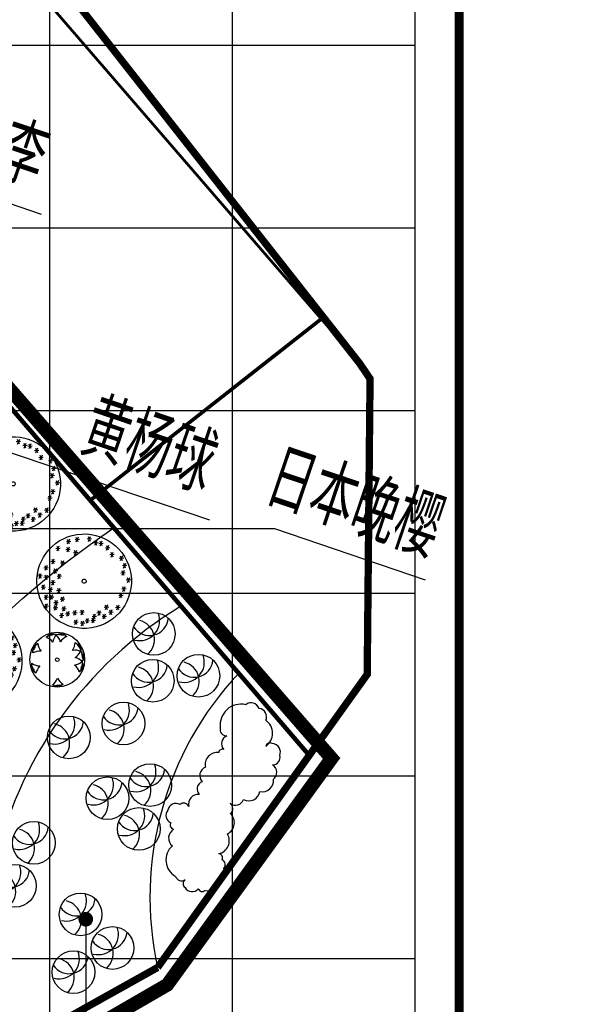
# Model space of a CAD drawing. Header units: millimetres. Extents: x -64078 to -62795, y 13127 to 13405.
# Tile 22 of 51: x -63742 to -63679, y 13229 to 13337. Entities that reach past the tile are written whole.
import ezdxf

# ---------------------------------------------------------------- set-up
doc = ezdxf.new("R2010")
doc.units = ezdxf.units.MM
doc.header["$LTSCALE"] = 1000
doc.header["$MEASUREMENT"] = 0
doc.linetypes.add('ACAD_ISO02W100', pattern=[15, 12, -3])
doc.linetypes.add('DASH', pattern=[0.35, 0.25, -0.1])
for name, color, linetype in [('0植物', 72, 'Continuous'), ('A绿-1', 94, 'Continuous'), ('DIM_LEAD', 3, 'Continuous'), ('dixing', 251, 'ACAD_ISO02W100'), ('DLSS', 4, 'Continuous'), ('PUB_TEXT', 7, 'Continuous'), ('SYN_TK', 7, 'Continuous'), ('图例', 3, 'Continuous'), ('方格网', 252, 'Continuous'), ('灌木线', 81, 'Continuous')]:
    doc.layers.add(name, color=color, linetype=linetype)
doc.styles.add('_TCH_DIM', font='SIMPLEX', dxfattribs={"bigfont": 'GBCBIG'})
doc.linetypes.add('ZIGZAG', pattern='A,0.0001,-0.2,[131,ltypeshp.shx,S=0.2,R=0,X=-0.2,Y=0],-0.4,[131,ltypeshp.shx,S=0.2,R=180,X=0.2,Y=0],-0.2', length=0.8001)

# ---------------------------------------------------------------- blocks, each defined once
blk = doc.blocks.new('女贞')
at = {"layer": 'A绿-1', "color": 111}
for p, q in [((-1587, 702), (-1435, 690)), ((-1465, 770), (-1569, 611)), ((-1532, 782), (-1489, 617)), ((-1338, 816), (-1185, 803)), ((-1216, 883), (-1319, 724)), ((-1283, 895), (-1240, 730)), ((-1057, 736), (-1161, 577)), ((-1124, 748), (-1081, 583)), ((-998, 759), (-845, 747)), ((-876, 826), (-979, 668)), ((-943, 838), (-900, 674)), ((-941, 895), (-788, 883)), ((-819, 962), (-923, 803)), ((-886, 974), (-843, 810)), ((-737, 872), (-584, 860)), ((-615, 939), (-719, 781)), ((-682, 952), (-639, 787)), ((-560, 934), (-407, 922)), ((-438, 1001), (-542, 843)), ((-505, 1014), (-462, 849)), ((-340, 861), (-187, 849)), ((-218, 928), (-322, 770)), ((-285, 940), (-242, 776)), ((-1848, 578), (-1695, 566)), ((-1726, 645), (-1830, 486)), ((-1793, 657), (-1750, 492)), ((-1462, 510), (-1310, 498)), ((-1340, 577), (-1444, 418)), ((-1407, 589), (-1365, 424)), ((-1179, 668), (-1026, 656)), ((-601, 555), (-448, 543)), ((-479, 622), (-583, 464)), ((-546, 634), (-503, 470)), ((-351, 532), (-199, 520)), ((-229, 600), (-333, 441)), ((-296, 612), (-254, 447)), ((-102, 532), (51, 520)), ((20, 600), (-84, 441)), ((-47, 612), (-4, 447)), ((122, 407), (18, 248)), ((55, 419), (98, 254)), ((113, 555), (266, 543)), ((235, 622), (132, 464)), ((168, 634), (211, 470)), ((-2032, 44), (-2136, -114)), ((-2099, 57), (-2056, -108)), ((-2018, 181), (-1865, 169)), ((-1896, 248), (-2000, 90)), ((-1963, 261), (-1920, 96)), ((0, 340), (153, 328)), ((0, 0), (153, -12)), ((122, 67), (18, -92)), ((55, 79), (98, -85)), ((238, 91), (391, 78)), ((360, 158), (256, -1)), ((283, 261), (436, 248)), ((293, 170), (336, 5)), ((405, 328), (302, 169)), ((338, 340), (381, 175)), ((590, 159), (742, 146)), ((712, 226), (608, 67)), ((644, 238), (687, 73)), ((-2358, -306), (-2205, -318)), ((-2236, -239), (-2340, -397)), ((-2303, -227), (-2260, -391)), ((-2154, -23), (-2001, -35)), ((79, -306), (232, -318)), ((201, -239), (98, -397)), ((134, -227), (177, -391)), ((363, -125), (515, -137)), ((485, -58), (381, -216)), ((485, -318), (381, -477)), ((418, -45), (460, -210)), ((418, -306), (460, -471)), ((544, -147), (697, -159)), ((666, -80), (562, -239)), ((599, -68), (642, -233)), ((-2211, -578), (-2058, -590)), ((-2089, -511), (-2192, -669)), ((-2156, -498), (-2113, -663)), ((238, -612), (391, -624)), ((360, -545), (256, -703)), ((293, -532), (336, -697)), ((363, -385), (515, -397)), ((590, -510), (742, -522)), ((712, -443), (608, -601)), ((644, -431), (687, -595)), ((-2301, -816), (-2149, -828)), ((-2179, -749), (-2283, -907)), ((-2246, -736), (-2204, -901)), ((-2111, -1020), (-2215, -1179)), ((-2178, -1008), (-2136, -1173)), ((-11, -793), (141, -805)), ((111, -726), (7, -885)), ((44, -714), (86, -878)), ((91, -997), (243, -1009)), ((213, -930), (109, -1088)), ((146, -918), (188, -1082)), ((442, -827), (595, -839)), ((564, -760), (460, -919)), ((497, -748), (540, -912)), ((646, -906), (799, -919)), ((768, -839), (664, -998)), ((701, -827), (744, -992)), ((-2233, -1088), (-2081, -1100)), ((-1927, -1258), (-1775, -1270)), ((-1805, -1190), (-1909, -1349)), ((-1872, -1178), (-1830, -1343)), ((-193, -1235), (-40, -1247)), ((-71, -1168), (-174, -1326)), ((-138, -1156), (-95, -1320)), ((125, -1337), (277, -1349)), ((247, -1270), (143, -1428)), ((180, -1258), (222, -1422)), ((397, -1156), (549, -1168)), ((519, -1088), (415, -1247)), ((452, -1076), (494, -1241)), ((-1814, -1518), (-1661, -1530)), ((-1692, -1451), (-1796, -1610)), ((-1759, -1439), (-1716, -1603)), ((-1610, -1699), (-1457, -1712)), ((-1488, -1632), (-1591, -1791)), ((-1555, -1620), (-1512, -1785)), ((-1318, -1678), (-1421, -1836)), ((-1385, -1665), (-1342, -1830)), ((-692, -1518), (-539, -1530)), ((-569, -1451), (-673, -1610)), ((-637, -1439), (-594, -1603)), ((-453, -1665), (-301, -1678)), ((-331, -1598), (-435, -1757)), ((-399, -1586), (-356, -1751)), ((9, -1689), (-95, -1847)), ((-58, -1677), (-16, -1841)), ((-1440, -1745), (-1287, -1757)), ((-1236, -1915), (-1083, -1927)), ((-1114, -1847), (-1217, -2006)), ((-1181, -1835), (-1138, -2000)), ((-816, -1960), (-664, -1972)), ((-694, -1893), (-798, -2051)), ((-761, -1881), (-719, -2045)), ((-510, -1937), (-358, -1949)), ((-388, -1870), (-492, -2029)), ((-455, -1858), (-412, -2023)), ((-113, -1756), (39, -1768))]:
    blk.add_line(p, q, dxfattribs=at)
for major_axis, start_param, end_param in [((-2, 1635), 4.711423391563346, 10.99460869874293), ((-2.1, 72), 4.683630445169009, 10.96681575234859)]:
    blk.add_ellipse((-759, -507, 753), major_axis=major_axis, ratio=1, start_param=start_param, end_param=end_param, dxfattribs=at)
blk = doc.blocks.new('海桐球')
at = {"layer": '0植物', "color": 86}
blk.add_circle((-35, 50), 866, dxfattribs=at)
for centre, radius, start, end in [((-755, 131), 766, 282.5369, 64.5253), ((-747, -303), 817, 325.3925, 91.4177), ((-88, -738), 789, 19.6513, 146.595)]:
    blk.add_arc(centre, radius, start, end, dxfattribs=at)
blk = doc.blocks.new('黄杨球')
at = {"layer": 'A绿-1', "color": 61}
for p, q in [((-1174, -29), (-1059, 67)), ((-1059, 67), (-1025, 38)), ((-1040, 88), (-987, 120)), ((-1025, 38), (-1040, 88)), ((-987, 120), (-938, 48)), ((-973, 123), (-931, 142)), ((-938, 48), (-973, 123)), ((-931, 142), (-898, 83)), ((-909, 147), (-884, 159)), ((-898, 83), (-909, 147)), ((-884, 159), (-868, 129)), ((-868, 129), (-846, 71)), ((-861, 166), (-795, 183)), ((-846, 71), (-861, 166)), ((-795, 183), (-782, 100)), ((-782, 100), (-781, 189)), ((-781, 189), (-732, 183)), ((-732, 183), (-726, 132)), ((-726, 132), (-713, 183)), ((-713, 183), (-655, 166)), ((-655, 166), (-647, 139)), ((-647, 139), (-631, 163)), ((-631, 163), (-605, 158)), ((-595, 157), (-615, 83)), ((-615, 83), (-572, 150)), ((-605, 158), (-610, 138)), ((-610, 138), (-595, 157)), ((-572, 150), (-541, 131)), ((-556, 125), (-412, 165)), ((-412, 165), (-393, 126)), ((-393, 126), (-386, 176)), ((-386, 176), (-325, 184)), ((-325, 184), (-309, 99)), ((-309, 99), (-311, 182)), ((-311, 182), (-265, 182)), ((-265, 182), (-259, 114)), ((-259, 114), (-242, 177)), ((-242, 177), (-214, 178)), ((-216, 83), (-191, 176)), ((-212, 144), (-216, 83)), ((-214, 178), (-212, 144)), ((-191, 176), (-124, 164)), ((-124, 164), (-145, 83)), ((-145, 83), (-108, 164)), ((-108, 164), (-66, 138)), ((-66, 138), (-82, 89)), ((-82, 89), (-49, 130)), ((-49, 130), (-3, 91)), ((-3, 91), (-6, 63)), ((-6, 63), (18, 79)), ((49, 59), (0, 0)), ((0, 0), (67, 43)), ((18, 79), (40, 64)), ((40, 64), (27, 48)), ((27, 48), (49, 59)), ((67, 43), (87, 13)), ((-1911, -619), (-1879, -559)), ((-1879, -559), (-1809, -605)), ((-1874, -545), (-1837, -512)), ((-1809, -605), (-1874, -545)), ((-1837, -512), (-1796, -542)), ((-1825, -499), (-1773, -467)), ((-1796, -542), (-1825, -499)), ((-1773, -467), (-1748, -478)), ((-1755, -451), (-1734, -434)), ((-1748, -478), (-1755, -451)), ((-1734, -434), (-1722, -451)), ((-1722, -451), (-1727, -427)), ((-1727, -427), (-1685, -492)), ((-1706, -415), (-1671, -405)), ((-1685, -492), (-1706, -415)), ((599, -343), (725, -423)), ((725, -423), (709, -464)), ((709, -464), (751, -435)), ((797, -475), (745, -544)), ((745, -544), (805, -487)), ((751, -435), (797, -475)), ((837, -521), (790, -571)), ((790, -571), (847, -541)), ((795, -624), (881, -580)), ((843, -586), (795, -624)), ((805, -487), (837, -521)), ((867, -561), (843, -586)), ((847, -541), (867, -561)), ((881, -580), (917, -638)), ((-1976, -982), (-1970, -833)), ((-1972, -804), (-1961, -744)), ((-1926, -827), (-1972, -804)), ((-1970, -833), (-1926, -827)), ((-1961, -744), (-1875, -756)), ((-1954, -731), (-1941, -687)), ((-1875, -756), (-1954, -731)), ((-1941, -687), (-1874, -703)), ((-1928, -668), (-1921, -641)), ((-1874, -703), (-1928, -668)), ((-1921, -641), (-1888, -649)), ((-1831, -672), (-1911, -619)), ((-1888, -649), (-1831, -672)), ((917, -638), (843, -676)), ((843, -676), (927, -650)), ((955, -836), (878, -840)), ((878, -840), (955, -861)), ((937, -698), (890, -719)), ((890, -719), (942, -716)), ((944, -776), (921, -793)), ((921, -793), (949, -800)), ((927, -650), (937, -698)), ((952, -826), (932, -828)), ((932, -828), (955, -836)), ((936, -884), (1019, -1007)), ((942, -716), (944, -776)), ((955, -861), (946, -896)), ((949, -800), (952, -826)), ((1019, -1007), (987, -1038)), ((987, -1038), (1037, -1029)), ((1064, -1085), (987, -1126)), ((987, -1126), (1066, -1099)), ((1081, -1143), (1018, -1169)), ((1018, -1169), (1082, -1166)), ((1037, -1029), (1064, -1085)), ((1092, -1192), (1060, -1205)), ((1066, -1099), (1081, -1143)), ((1082, -1166), (1092, -1192)), ((-2062, -1780), (-2051, -1721)), ((-2010, -1788), (-2062, -1780)), ((-2060, -1799), (-2010, -1788)), ((-2051, -1696), (-2049, -1670)), ((-2025, -1709), (-2051, -1696)), ((-2051, -1721), (-2025, -1709)), ((-2028, -1672), (-2049, -1660)), ((-2049, -1660), (-1973, -1672)), ((-2049, -1670), (-2028, -1672)), ((-2044, -1636), (-2029, -1603)), ((-1973, -1672), (-2044, -1636)), ((1059, -1750), (972, -1757)), ((972, -1757), (1055, -1764)), ((1060, -1479), (989, -1451)), ((989, -1451), (1051, -1501)), ((1060, -1205), (1001, -1220)), ((1001, -1220), (1097, -1215)), ((1049, -1661), (1008, -1677)), ((1008, -1677), (1057, -1689)), ((1106, -1283), (1023, -1287)), ((1023, -1287), (1111, -1297)), ((1024, -1515), (1049, -1661)), ((1051, -1501), (1028, -1530)), ((1062, -1469), (1043, -1462)), ((1043, -1462), (1060, -1479)), ((1075, -1420), (1047, -1425)), ((1047, -1425), (1069, -1444)), ((1100, -1345), (1049, -1345)), ((1049, -1345), (1098, -1364)), ((1055, -1764), (1051, -1810)), ((1057, -1689), (1059, -1750)), ((1069, -1444), (1062, -1469)), ((1098, -1364), (1075, -1420)), ((1097, -1215), (1106, -1283)), ((1111, -1297), (1100, -1345)), ((-2061, -1848), (-2060, -1799)), ((-1973, -1840), (-2061, -1848)), ((-2053, -1861), (-1973, -1840)), ((-2030, -1925), (-2053, -1861)), ((-1937, -1901), (-2030, -1925)), ((-2021, -1947), (-1992, -1928)), ((-2006, -1971), (-2021, -1947)), ((-1943, -1954), (-2006, -1971)), ((-1999, -1993), (-1943, -1954)), ((-1976, -2032), (-1999, -1993)), ((-1992, -1928), (-1937, -1901)), ((-1904, -1989), (-1976, -2032)), ((-1970, -2046), (-1904, -1989)), ((-1933, -2095), (-1970, -2046)), ((-1886, -2075), (-1933, -2095)), ((-1910, -2112), (-1886, -2075)), ((-1804, -2216), (-1910, -2112)), ((895, -2109), (842, -2054)), ((842, -2054), (877, -2125)), ((877, -2125), (846, -2142)), ((901, -2100), (886, -2086)), ((886, -2086), (895, -2109)), ((918, -2080), (901, -2100)), ((933, -2061), (905, -2055)), ((905, -2055), (918, -2080)), ((976, -2019), (933, -2061)), ((986, -2003), (939, -1982)), ((939, -1982), (976, -2019)), ((1017, -1948), (940, -1918)), ((940, -1918), (1016, -1964)), ((1007, -1858), (946, -1848)), ((946, -1848), (1036, -1883)), ((1051, -1810), (982, -1809)), ((982, -1809), (1043, -1832)), ((1016, -1964), (986, -2003)), ((1041, -1860), (1007, -1858)), ((1036, -1883), (1017, -1948)), ((1043, -1832), (1041, -1860)), ((-761, -2942), (-787, -2917)), ((-705, -2886), (-761, -2942)), ((-740, -2954), (-705, -2886)), ((-722, -2938), (-740, -2954)), ((-730, -2957), (-722, -2938)), ((-706, -2967), (-730, -2957)), ((-685, -2947), (-706, -2967)), ((-683, -2975), (-685, -2947)), ((-629, -3003), (-683, -2975)), ((-606, -2956), (-629, -3003)), ((-611, -3007), (-606, -2956)), ((-545, -2937), (-565, -3024)), ((-550, -3020), (-545, -2937)), ((-476, -2922), (-481, -3018)), ((-467, -2983), (-476, -2922)), ((-458, -3016), (-467, -2983)), ((-428, -2944), (-431, -3009)), ((-408, -3009), (-428, -2944)), ((-348, -2998), (-382, -2918)), ((-382, -2918), (-363, -2999)), ((-291, -2978), (-348, -2998)), ((-267, -2962), (-294, -2927)), ((-294, -2927), (-291, -2978)), ((-135, -2892), (-267, -2962)), ((-565, -3024), (-611, -3007)), ((-481, -3018), (-550, -3020)), ((-431, -3009), (-458, -3016)), ((-363, -2999), (-408, -3009))]:
    blk.add_line(p, q, dxfattribs=at)
for centre, major_axis, start_param, end_param in [((-496, -1396), (-1666, 4), 0.002082, 6.285267), ((59, -434), (752, 336), 1.965578, 2.592554), ((-1297, -602), (-951, 416), 3.830729, 4.328988), ((405, -747), (811, 147), 1.787052, 2.414028), ((-849, -338), (821, 70), 3.138273, 3.765249), ((-1555, -994), (-1038, 18), 3.855135, 4.353395), ((-437, -279), (-1034, 98), 2.675798, 3.174058), ((-1513, -1912), (1036, 69), 1.467186, 1.965445), ((594, -1641), (-824, 0), 4.27097, 4.897946), ((15, -403), (-959, 398), 2.555626, 3.053885), ((-1529, -948), (-824, 3), 0.922603, 1.549579), ((-804, -2494), (1037, 45), 2.328162, 2.826422), ((-496, -1396), (-110, 4), 0.0394752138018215, 6.322660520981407), ((378, -701), (-1031, 118), 1.857185, 2.355444), ((56, -2379), (823, 33), 0.251392, 0.878367), ((403, -2067), (819, 95), 0.593876, 1.220852), ((-1256, -2239), (-820, 83), 2.276785, 2.903761), ((439, -2027), (-1000, 279), 0.759108, 1.257367)]:
    blk.add_ellipse(centre, major_axis=major_axis, ratio=1, start_param=start_param, end_param=end_param, dxfattribs=at)

msp = doc.modelspace()

# ---------------------------------------------------------------- linework, layer by layer
at = {"color": 5, "linetype": 'DASH', "ltscale": 7000, "flags": 128}
for points, const_width in [([(-63710.13, 13256), (-63814.9, 13378.02), (-63833.64, 13399.46)], 0.5), ([(-63704.61, 13298.92), (-63738.18, 13337.77), (-63792.29, 13399.46)], 0.3)]:
    msp.add_lwpolyline(points, dxfattribs=dict(at, const_width=const_width))
at = {"color": 1, "linetype": 'DASH', "ltscale": 0.05, "const_width": 1.5, "flags": 128}
msp.add_lwpolyline([(-64038.54, 13204.88), (-63895.09, 13197.37), (-63800.51, 13210.7), (-63751.73, 13215.8), (-63725.68, 13230.88), (-63707.68, 13255.67), (-63810.61, 13373.77), (-64025.42, 13364.85), (-64038.54, 13364.85)], close=True, dxfattribs=at)
at = {"layer": 'DIM_LEAD', "linetype": 'Continuous'}
for p, q in [((-63756.78, 13321.12, 0.19), (-63739.5, 13315.27, 0.19)), ((-63778.99, 13301.38, 0.19), (-63721.06, 13281.78, 0.19)), ((-63777.9, 13280.83, 0.19), (-63713.93, 13280.83, 0.19)), ((-63713.93, 13280.83, 0.19), (-63697.42, 13275.24, 0.19)), ((-63734.6, 13238.06, 0.19), (-63734.6, 13196.56, 0.19))]:
    msp.add_line(p, q, dxfattribs=at)
at = {"layer": 'DIM_LEAD', "linetype": 'Continuous', "const_width": 0.8, "elevation": 0.19}
msp.add_lwpolyline([(-63734.47, 13238.44, 1), (-63734.73, 13237.68, 1)], format="xyb", close=True, dxfattribs=at)
at = {"layer": 'dixing', "linetype": 'ByBlock', "ltscale": 60, "elevation": -3.56, "flags": 128}
msp.add_lwpolyline([(-63825.45, 13356.73, 0.048162), (-63835.61, 13290.8, 0.203241), (-63813.84, 13235.97, 0.516041), (-63764.34, 13243.24, -0.131265), (-63731.52, 13280.91, 1.538134)], format="xyb", dxfattribs=at)
at = {"layer": 'dixing', "linetype": 'ByBlock', "ltscale": 60}
for centre, radius, start, end in [((-63701.04, 13234.19), 44.62, 121.2287, 167.9641), ((-63691.77, 13240.47, -3.12), 35.8, 136.7721, 192.4014)]:
    msp.add_arc(centre, radius, start, end, dxfattribs=at)
at = {"layer": 'DLSS', "linetype": 'Continuous', "flags": 128}
for points, const_width in [([(-63726.73, 13232.78), (-63703.78, 13264.88), (-63703.47, 13297.24), (-63704.61, 13298.92), (-63737.08, 13340.26), (-63785.28, 13399.46)], 0.8), ([(-63710.13, 13256), (-63734.11, 13283.92), (-63708.58, 13303.97)], 0.4)]:
    msp.add_lwpolyline(points, dxfattribs=dict(at, const_width=const_width))
at = {"layer": 'DLSS', "linetype": 'Continuous', "const_width": 0.8, "flags": 128}
msp.add_lwpolyline([(-63726.73, 13232.78), (-63752.6, 13218.33), (-63785.58, 13214.99), (-63860.28, 13204.78, -0.454591), (-63887.54, 13228.56), (-63887.54, 13335.45)], format="xyb", dxfattribs=at)
at = {"layer": 'SYN_TK', "color": 7, "const_width": 1}
msp.add_lwpolyline([(-64073.72, 13404.19), (-63693.72, 13404.19), (-63693.72, 13127.19), (-64073.72, 13127.19)], close=True, dxfattribs=at)
at = {"layer": '方格网'}
for p, q in [((-63738.54, 13173.77), (-63738.54, 13380.85)), ((-63718.54, 13173.77), (-63718.54, 13380.85)), ((-63698.54, 13173.77), (-63698.54, 13380.85)), ((-64058.54, 13333.77), (-63698.54, 13333.77)), ((-64058.54, 13313.77), (-63698.54, 13313.77)), ((-64058.54, 13293.77), (-63698.54, 13293.77)), ((-64058.54, 13273.77), (-63698.54, 13273.77)), ((-64058.54, 13253.77), (-63698.54, 13253.77)), ((-64058.54, 13233.77), (-63698.54, 13233.77))]:
    msp.add_line(p, q, dxfattribs=at)
at = {"layer": '灌木线', "color": 3, "linetype": 'ZIGZAG', "ltscale": 200}
msp.add_lwpolyline([(-63724.76, 13242.75, 0.520567), (-63724.76, 13242.75, 0.520567), (-63723.72, 13242.38, 0.520567), (-63723.72, 13241.52, 0.520567), (-63722.29, 13241.4, 0.520567), (-63721.54, 13241.22, 0.520567), (-63720.04, 13242.34, 0.520567), (-63719.49, 13243.6, 0.520567), (-63719.66, 13244.56, 0.520567), (-63720.04, 13245.24, 0.520567), (-63719.09, 13247.4, 0.520567), (-63718.77, 13249.65, 0.520567), (-63718.8, 13250.76, 0.520567), (-63717.32, 13251.16, 0.520567), (-63715.55, 13252.06, 0.520567), (-63714.05, 13253.38, 0.520567), (-63714.15, 13254.97, 0.520567), (-63713.36, 13256, 0.520567), (-63714.18, 13257.29, 0.520567), (-63714.89, 13256.99, 0.520567), (-63714.89, 13259.85, 0.520567), (-63715.61, 13261.13, 0.520567), (-63717.09, 13261.55, 0.520567), (-63719.87, 13259.04, 0.520567), (-63719.15, 13258.14, 0.520567), (-63719.49, 13256.65, 0.520567), (-63720.03, 13256.31, 0.520567), (-63721.5, 13254.7, 0.520567), (-63721.86, 13253.12, 0.520567), (-63722.18, 13251.71, 0.520567), (-63723.31, 13250.4, 0.520567), (-63724.28, 13250.62, 0.520567), (-63725.62, 13250, 0.520567), (-63725.28, 13248.63, 0.520567), (-63724.98, 13247.91, 0.520567), (-63725.12, 13246.09, 0.520567), (-63724.76, 13242.75)], format="xyb", close=True, dxfattribs=at)

# ---------------------------------------------------------------- block references
at = {"layer": '0植物', "xscale": 0.002700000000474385, "yscale": 0.002699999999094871, "zscale": 0.002699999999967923, "rotation": 290.1977628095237}
for p in [(-63727.25, 13269.16), (-63727.36, 13264.04), (-63722.36, 13264.59), (-63730.56, 13259.36), (-63736.54, 13257.84), (-63727.65, 13252.62), (-63732.31, 13251.17), (-63728.89, 13247.81), (-63740.39, 13246.29), (-63742.45, 13241.59), (-63735.26, 13238.46), (-63731.76, 13234.78), (-63736.04, 13232.13)]:
    msp.add_blockref('海桐球', p, dxfattribs=at)
at = {"layer": 'A绿-1', "xscale": 0.003165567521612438, "yscale": 0.003165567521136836, "zscale": 0.003165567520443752, "rotation": 188.7143835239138}
for p in [(-63744.68, 13283.77), (-63736.91, 13273.12), (-63748.89, 13264.39)]:
    msp.add_blockref('女贞', p, dxfattribs=at)
at = {"layer": '图例', "color": 3, "xscale": 0.001801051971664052, "yscale": 0.001801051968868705, "zscale": 0.001801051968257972, "rotation": 0.1207963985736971}
msp.add_blockref('黄杨球', (-63736.84, 13268.99, 0.19), dxfattribs=at)

# ---------------------------------------------------------------- texts
at = {"layer": 'PUB_TEXT', "linetype": 'Continuous', "style": '_TCH_DIM'}
for s, p in [('红叶李', (-63754.07, 13322.42, 0.19)), ('黄杨球', (-63735.59, 13289.07, 0.19)), ('日本晚樱', (-63715.4, 13283.55, 0.19))]:
    msp.add_text(s, height=6.752, rotation=341.3032, dxfattribs=at).set_placement(p)

doc.saveas('drawing.dxf')
